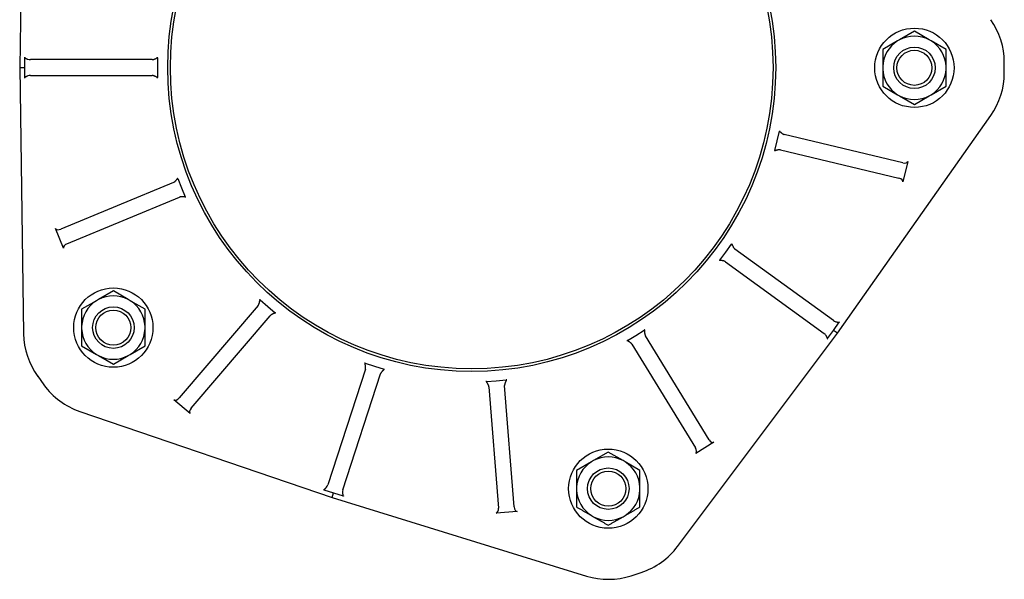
# Model space of a CAD drawing. Header units: millimetres. Extents: x 681 to 4927, y 238 to 1406.
# Tile 5 of 10: x 1231 to 1604, y 523 to 735. Entities that reach past the tile are written whole.
import ezdxf

# ---------------------------------------------------------------- set-up
doc = ezdxf.new("R2010")
doc.units = ezdxf.units.MM
doc.layers.add('DETAIL', color=2, linetype='Continuous')

msp = doc.modelspace()

# ---------------------------------------------------------------- linework, layer by layer
at = {"layer": 'DETAIL'}
for p, q in [((1232.5, 817.22), (1231.04, 716.45)), ((1569.54, 730.21), (1563.92, 726.96)), ((1575.15, 726.96), (1569.54, 730.21)), ((1563.16, 726.53), (1557.54, 723.28)), ((1563.92, 726.96), (1563.16, 726.53)), ((1575.91, 726.53), (1575.15, 726.96)), ((1581.53, 723.28), (1575.91, 726.53)), ((1557.54, 723.28), (1557.54, 716.8)), ((1581.53, 716.8), (1581.53, 723.28)), ((1232.87, 720.23), (1232.87, 716.45)), ((1281.13, 719.45), (1235.08, 719.45)), ((1283.21, 720.19), (1283.21, 716.45)), ((1231.04, 716.45), (1232.87, 716.45)), ((1231.04, 716.45), (1232.5, 615.68)), ((1232.87, 716.45), (1232.87, 712.66)), ((1283.21, 716.45), (1283.21, 712.7)), ((1557.54, 716.8), (1557.54, 715.92)), ((1557.54, 715.92), (1557.54, 709.43)), ((1581.53, 715.92), (1581.53, 716.8)), ((1581.53, 709.43), (1581.53, 715.92)), ((1603.54, 714.45), (1603.54, 718.45)), ((1235.08, 713.45), (1281.13, 713.45)), ((1557.54, 709.43), (1563.16, 706.19)), ((1575.91, 706.19), (1581.53, 709.43)), ((1563.16, 706.19), (1563.92, 705.75)), ((1563.92, 705.75), (1569.54, 702.51)), ((1569.54, 702.51), (1575.15, 705.75)), ((1575.15, 705.75), (1575.91, 706.19)), ((1540.38, 615.94), (1598.43, 698.32)), ((1517.58, 688.71), (1518.46, 692.35)), ((1565.09, 680.39), (1520.31, 691.14)), ((1516.71, 685.07), (1517.58, 688.71)), ((1518.91, 685.3), (1563.69, 674.55)), ((1567.05, 680.94), (1565.19, 673.16)), ((1290.82, 674.43), (1292.25, 670.97)), ((1289.18, 672.95), (1246.64, 655.33)), ((1292.25, 670.97), (1293.69, 667.51)), ((1248.93, 649.78), (1291.48, 667.4)), ((1247.67, 648.18), (1244.61, 655.57)), ((1498.17, 646.6), (1500.37, 649.63)), ((1495.97, 643.57), (1498.17, 646.6)), ((1538.88, 620.74), (1501.62, 647.8)), ((1498.09, 642.95), (1535.35, 615.88)), ((1266.47, 631.92), (1260.86, 628.67)), ((1272.09, 628.67), (1266.47, 631.92)), ((1260.1, 628.23), (1254.48, 624.99)), ((1260.86, 628.67), (1260.1, 628.23)), ((1272.85, 628.23), (1272.09, 628.67)), ((1278.47, 624.99), (1272.85, 628.23)), ((1321.23, 626.45), (1291.32, 591.44)), ((1322.02, 628.52), (1324.86, 626.09)), ((1324.86, 626.09), (1327.71, 623.66)), ((1254.48, 624.99), (1254.48, 618.51)), ((1278.47, 618.51), (1278.47, 624.99)), ((1295.89, 587.54), (1325.79, 622.56)), ((1254.48, 618.51), (1254.48, 617.63)), ((1278.47, 617.63), (1278.47, 618.51)), ((1538.9, 617.01), (1541.12, 620.07)), ((1254.48, 617.63), (1254.48, 611.14)), ((1278.47, 611.14), (1278.47, 617.63)), ((1460.93, 613.17), (1464.13, 615.13)), ((1464.13, 615.13), (1467.32, 617.08)), ((1491.83, 575.66), (1467.77, 614.92)), ((1479.96, 535.27), (1540.38, 615.94)), ((1536.67, 613.95), (1538.9, 617.01)), ((1540.38, 615.94), (1538.9, 617.01)), ((1254.48, 611.14), (1260.1, 607.9)), ((1272.85, 607.9), (1278.47, 611.14)), ((1462.66, 611.79), (1486.72, 572.52)), ((1260.1, 607.9), (1260.86, 607.46)), ((1260.86, 607.46), (1266.47, 604.22)), ((1266.47, 604.22), (1272.09, 607.46)), ((1272.09, 607.46), (1272.85, 607.9)), ((1361.76, 604.59), (1365.32, 603.43)), ((1361.82, 602.38), (1347.59, 558.58)), ((1353.3, 556.73), (1367.53, 600.53)), ((1365.32, 603.43), (1368.88, 602.28)), ((1237.84, 599.63), (1240.2, 596.39)), ((1407.63, 597.69), (1411.36, 597.98)), ((1411.36, 597.98), (1415.09, 598.28)), ((1418.13, 550.24), (1414.51, 596.14)), ((1408.53, 595.67), (1412.15, 549.77)), ((1295.49, 585.53), (1289.4, 590.73)), ((1253.81, 586.35), (1349.2, 553.82)), ((1493.62, 574.66), (1486.8, 570.48)), ((1453.71, 570.97), (1448.09, 567.72)), ((1459.33, 567.72), (1453.71, 570.97)), ((1447.33, 567.29), (1441.72, 564.04)), ((1448.09, 567.72), (1447.33, 567.29)), ((1460.09, 567.29), (1459.33, 567.72)), ((1465.71, 564.04), (1460.09, 567.29)), ((1441.72, 564.04), (1441.72, 557.56)), ((1465.71, 557.56), (1465.71, 564.04)), ((1346.16, 556.73), (1349.76, 555.56)), ((1349.2, 553.82), (1349.76, 555.56)), ((1349.76, 555.56), (1353.36, 554.39)), ((1441.72, 557.56), (1441.72, 556.68)), ((1441.72, 556.68), (1441.72, 550.19)), ((1465.71, 556.68), (1465.71, 557.56)), ((1465.71, 550.19), (1465.71, 556.68)), ((1349.2, 553.82), (1445.48, 524.07)), ((1419.26, 548.54), (1411.29, 547.91)), ((1447.33, 546.95), (1448.09, 546.51)), ((1459.33, 546.51), (1460.09, 546.95)), ((1462.4, 524.19), (1466.21, 525.43))]:
    msp.add_line(p, q, dxfattribs=at)
at = {"layer": 'DETAIL', "flags": 128}
for points in [[(1232.89, 720.44), (1232.89, 720.43), (1232.89, 720.42), (1232.89, 720.42), (1232.89, 720.41), (1232.89, 720.4), (1232.89, 720.39), (1232.89, 720.38), (1232.89, 720.37), (1232.88, 720.36), (1232.88, 720.35), (1232.88, 720.35), (1232.88, 720.34), (1232.88, 720.33), (1232.88, 720.32), (1232.88, 720.31), (1232.88, 720.3), (1232.88, 720.29), (1232.88, 720.28), (1232.87, 720.28), (1232.87, 720.27), (1232.87, 720.26), (1232.87, 720.25), (1232.87, 720.24), (1232.87, 720.23)], [(1232.87, 720.23), (1232.9, 720.22), (1232.94, 720.2), (1232.97, 720.18), (1233.01, 720.16), (1233.05, 720.13), (1233.09, 720.11), (1233.14, 720.09), (1233.18, 720.06), (1233.23, 720.03), (1233.28, 720), (1233.33, 719.98), (1233.39, 719.95), (1233.44, 719.92), (1233.49, 719.89), (1233.55, 719.86), (1233.61, 719.83), (1233.66, 719.8), (1233.72, 719.77), (1233.78, 719.74), (1233.84, 719.71), (1233.91, 719.69), (1233.97, 719.66), (1234.03, 719.64), (1234.1, 719.61)], [(1281.13, 719.45), (1281.24, 719.45), (1281.35, 719.46), (1281.46, 719.48), (1281.57, 719.5), (1281.68, 719.53), (1281.79, 719.56), (1281.89, 719.6), (1281.99, 719.64), (1282.09, 719.68), (1282.19, 719.73), (1282.28, 719.77), (1282.38, 719.82), (1282.46, 719.86), (1282.55, 719.91), (1282.63, 719.95), (1282.71, 720), (1282.78, 720.03), (1282.85, 720.07), (1282.92, 720.1), (1282.98, 720.13), (1283.04, 720.15), (1283.09, 720.17), (1283.15, 720.18), (1283.21, 720.19)], [(1283.21, 720.19), (1283.21, 720.2), (1283.21, 720.21), (1283.21, 720.22), (1283.21, 720.23), (1283.21, 720.24), (1283.21, 720.25), (1283.21, 720.26), (1283.21, 720.27), (1283.21, 720.28), (1283.21, 720.29), (1283.21, 720.3), (1283.21, 720.31), (1283.21, 720.32), (1283.21, 720.33), (1283.21, 720.34), (1283.21, 720.35), (1283.21, 720.36), (1283.21, 720.37), (1283.21, 720.38), (1283.21, 720.39), (1283.21, 720.4), (1283.21, 720.41), (1283.21, 720.42), (1283.21, 720.43)], [(1234.1, 713.28), (1234.03, 713.26), (1233.97, 713.23), (1233.91, 713.21), (1233.84, 713.18), (1233.78, 713.15), (1233.72, 713.12), (1233.66, 713.09), (1233.61, 713.07), (1233.55, 713.04), (1233.49, 713.01), (1233.44, 712.98), (1233.39, 712.95), (1233.33, 712.92), (1233.28, 712.89), (1233.23, 712.86), (1233.19, 712.84), (1233.14, 712.81), (1233.1, 712.78), (1233.05, 712.76), (1233.01, 712.74), (1232.97, 712.72), (1232.94, 712.7), (1232.9, 712.68), (1232.87, 712.66)], [(1232.87, 712.66), (1232.87, 712.65), (1232.87, 712.64), (1232.87, 712.64), (1232.87, 712.63), (1232.87, 712.62), (1232.88, 712.61), (1232.88, 712.6), (1232.88, 712.59), (1232.88, 712.58), (1232.88, 712.58), (1232.88, 712.57), (1232.88, 712.56), (1232.88, 712.55), (1232.88, 712.54), (1232.88, 712.53), (1232.89, 712.52), (1232.89, 712.51), (1232.89, 712.51), (1232.89, 712.5), (1232.89, 712.49), (1232.89, 712.48), (1232.89, 712.47), (1232.89, 712.46), (1232.89, 712.45)], [(1283.21, 712.7), (1283.15, 712.71), (1283.09, 712.73), (1283.04, 712.74), (1282.98, 712.77), (1282.92, 712.79), (1282.86, 712.82), (1282.79, 712.86), (1282.72, 712.89), (1282.64, 712.93), (1282.56, 712.98), (1282.48, 713.02), (1282.4, 713.06), (1282.31, 713.11), (1282.22, 713.15), (1282.13, 713.19), (1282.04, 713.24), (1281.94, 713.28), (1281.84, 713.31), (1281.74, 713.35), (1281.62, 713.38), (1281.51, 713.41), (1281.38, 713.43), (1281.26, 713.44), (1281.13, 713.45)], [(1283.21, 712.46), (1283.21, 712.47), (1283.21, 712.49), (1283.21, 712.5), (1283.21, 712.51), (1283.21, 712.52), (1283.21, 712.53), (1283.21, 712.54), (1283.21, 712.55), (1283.21, 712.56), (1283.21, 712.57), (1283.21, 712.58), (1283.21, 712.59), (1283.21, 712.6), (1283.21, 712.61), (1283.21, 712.62), (1283.21, 712.63), (1283.21, 712.64), (1283.21, 712.65), (1283.21, 712.66), (1283.21, 712.66), (1283.21, 712.67), (1283.21, 712.68), (1283.21, 712.69), (1283.21, 712.7)], [(1518.51, 692.58), (1518.51, 692.57), (1518.51, 692.56), (1518.51, 692.55), (1518.51, 692.54), (1518.5, 692.53), (1518.5, 692.52), (1518.5, 692.51), (1518.5, 692.5), (1518.49, 692.49), (1518.49, 692.48), (1518.49, 692.47), (1518.49, 692.46), (1518.48, 692.45), (1518.48, 692.44), (1518.48, 692.43), (1518.48, 692.42), (1518.47, 692.41), (1518.47, 692.4), (1518.47, 692.39), (1518.47, 692.39), (1518.46, 692.38), (1518.46, 692.37), (1518.46, 692.36), (1518.46, 692.35)], [(1518.46, 692.35), (1518.51, 692.33), (1518.56, 692.3), (1518.61, 692.27), (1518.66, 692.23), (1518.72, 692.19), (1518.77, 692.15), (1518.83, 692.1), (1518.89, 692.05), (1518.95, 691.99), (1519.02, 691.93), (1519.09, 691.87), (1519.16, 691.81), (1519.23, 691.75), (1519.31, 691.68), (1519.39, 691.62), (1519.47, 691.56), (1519.56, 691.5), (1519.64, 691.44), (1519.74, 691.38), (1519.84, 691.32), (1519.95, 691.27), (1520.06, 691.22), (1520.18, 691.17), (1520.31, 691.14)], [(1516.71, 685.07), (1516.71, 685.06), (1516.7, 685.05), (1516.7, 685.04), (1516.7, 685.03), (1516.7, 685.02), (1516.7, 685.01), (1516.69, 685), (1516.69, 684.99), (1516.69, 684.98), (1516.69, 684.97), (1516.69, 684.96), (1516.68, 684.95), (1516.68, 684.94), (1516.68, 684.93), (1516.68, 684.92), (1516.67, 684.91), (1516.67, 684.9), (1516.67, 684.89), (1516.67, 684.88), (1516.66, 684.87), (1516.66, 684.86), (1516.66, 684.85), (1516.66, 684.84), (1516.66, 684.83)], [(1518.91, 685.3), (1518.8, 685.33), (1518.69, 685.34), (1518.58, 685.35), (1518.46, 685.35), (1518.35, 685.35), (1518.24, 685.34), (1518.13, 685.33), (1518.02, 685.32), (1517.91, 685.3), (1517.81, 685.28), (1517.7, 685.26), (1517.61, 685.23), (1517.51, 685.21), (1517.42, 685.19), (1517.33, 685.16), (1517.24, 685.14), (1517.16, 685.12), (1517.08, 685.1), (1517.01, 685.09), (1516.95, 685.07), (1516.88, 685.07), (1516.82, 685.06), (1516.77, 685.06), (1516.71, 685.07)], [(1289.18, 672.95), (1289.28, 672.99), (1289.38, 673.05), (1289.48, 673.11), (1289.57, 673.17), (1289.66, 673.24), (1289.75, 673.31), (1289.83, 673.38), (1289.91, 673.46), (1289.98, 673.54), (1290.06, 673.61), (1290.13, 673.69), (1290.19, 673.77), (1290.26, 673.85), (1290.32, 673.92), (1290.38, 673.99), (1290.43, 674.06), (1290.49, 674.12), (1290.54, 674.18), (1290.59, 674.24), (1290.63, 674.29), (1290.68, 674.33), (1290.72, 674.37), (1290.77, 674.4), (1290.82, 674.43)], [(1290.82, 674.43), (1290.82, 674.44), (1290.81, 674.45), (1290.81, 674.46), (1290.81, 674.47), (1290.8, 674.48), (1290.8, 674.49), (1290.79, 674.49), (1290.79, 674.5), (1290.79, 674.51), (1290.78, 674.52), (1290.78, 674.53), (1290.77, 674.54), (1290.77, 674.55), (1290.77, 674.56), (1290.76, 674.57), (1290.76, 674.58), (1290.75, 674.59), (1290.75, 674.6), (1290.75, 674.61), (1290.74, 674.61), (1290.74, 674.62), (1290.74, 674.63), (1290.73, 674.64), (1290.73, 674.65)], [(1293.69, 667.51), (1293.63, 667.5), (1293.57, 667.49), (1293.51, 667.49), (1293.45, 667.49), (1293.39, 667.49), (1293.31, 667.49), (1293.24, 667.5), (1293.16, 667.5), (1293.07, 667.51), (1292.99, 667.52), (1292.9, 667.53), (1292.8, 667.54), (1292.7, 667.55), (1292.61, 667.55), (1292.5, 667.56), (1292.4, 667.56), (1292.3, 667.56), (1292.19, 667.55), (1292.08, 667.55), (1291.96, 667.53), (1291.84, 667.51), (1291.72, 667.49), (1291.6, 667.45), (1291.48, 667.4)], [(1293.78, 667.29), (1293.77, 667.3), (1293.77, 667.31), (1293.76, 667.32), (1293.76, 667.33), (1293.76, 667.34), (1293.75, 667.35), (1293.75, 667.36), (1293.74, 667.37), (1293.74, 667.38), (1293.74, 667.39), (1293.73, 667.4), (1293.73, 667.41), (1293.73, 667.41), (1293.72, 667.42), (1293.72, 667.43), (1293.72, 667.44), (1293.71, 667.45), (1293.71, 667.46), (1293.7, 667.47), (1293.7, 667.48), (1293.7, 667.49), (1293.69, 667.5), (1293.69, 667.51), (1293.69, 667.51)], [(1500.51, 649.82), (1500.51, 649.81), (1500.5, 649.81), (1500.5, 649.8), (1500.49, 649.79), (1500.48, 649.78), (1500.48, 649.77), (1500.47, 649.76), (1500.47, 649.76), (1500.46, 649.75), (1500.45, 649.74), (1500.45, 649.73), (1500.44, 649.72), (1500.44, 649.72), (1500.43, 649.71), (1500.43, 649.7), (1500.42, 649.69), (1500.41, 649.68), (1500.41, 649.68), (1500.4, 649.67), (1500.4, 649.66), (1500.39, 649.65), (1500.38, 649.65), (1500.38, 649.64), (1500.37, 649.63)], [(1500.37, 649.63), (1500.41, 649.59), (1500.45, 649.55), (1500.49, 649.5), (1500.52, 649.45), (1500.55, 649.39), (1500.59, 649.33), (1500.62, 649.26), (1500.66, 649.19), (1500.69, 649.11), (1500.73, 649.03), (1500.77, 648.95), (1500.82, 648.86), (1500.86, 648.78), (1500.91, 648.69), (1500.95, 648.6), (1501.01, 648.51), (1501.06, 648.42), (1501.12, 648.33), (1501.19, 648.24), (1501.26, 648.15), (1501.34, 648.06), (1501.42, 647.97), (1501.52, 647.88), (1501.62, 647.8)], [(1495.97, 643.57), (1495.97, 643.56), (1495.96, 643.56), (1495.95, 643.55), (1495.95, 643.54), (1495.94, 643.53), (1495.94, 643.52), (1495.93, 643.52), (1495.93, 643.51), (1495.92, 643.5), (1495.91, 643.49), (1495.91, 643.48), (1495.9, 643.48), (1495.9, 643.47), (1495.89, 643.46), (1495.89, 643.45), (1495.88, 643.44), (1495.87, 643.44), (1495.87, 643.43), (1495.86, 643.42), (1495.86, 643.41), (1495.85, 643.4), (1495.84, 643.39), (1495.84, 643.39), (1495.83, 643.38)], [(1498.09, 642.95), (1498, 643.01), (1497.9, 643.07), (1497.8, 643.12), (1497.7, 643.17), (1497.6, 643.21), (1497.49, 643.24), (1497.38, 643.28), (1497.28, 643.3), (1497.17, 643.33), (1497.07, 643.35), (1496.96, 643.37), (1496.86, 643.38), (1496.77, 643.4), (1496.67, 643.41), (1496.58, 643.43), (1496.49, 643.44), (1496.41, 643.45), (1496.33, 643.46), (1496.26, 643.47), (1496.19, 643.49), (1496.13, 643.51), (1496.08, 643.52), (1496.02, 643.55), (1495.97, 643.57)], [(1321.23, 626.45), (1321.3, 626.54), (1321.36, 626.63), (1321.42, 626.73), (1321.48, 626.83), (1321.53, 626.93), (1321.57, 627.03), (1321.61, 627.13), (1321.65, 627.24), (1321.68, 627.34), (1321.71, 627.45), (1321.74, 627.55), (1321.76, 627.65), (1321.78, 627.74), (1321.8, 627.84), (1321.82, 627.93), (1321.84, 628.01), (1321.86, 628.09), (1321.88, 628.17), (1321.9, 628.24), (1321.92, 628.3), (1321.94, 628.36), (1321.96, 628.42), (1321.99, 628.47), (1322.02, 628.52)], [(1322.02, 628.52), (1322.01, 628.53), (1322, 628.53), (1321.99, 628.54), (1321.99, 628.55), (1321.98, 628.55), (1321.97, 628.56), (1321.96, 628.56), (1321.96, 628.57), (1321.95, 628.58), (1321.94, 628.58), (1321.93, 628.59), (1321.93, 628.6), (1321.92, 628.6), (1321.91, 628.61), (1321.9, 628.62), (1321.9, 628.62), (1321.89, 628.63), (1321.88, 628.63), (1321.87, 628.64), (1321.86, 628.65), (1321.86, 628.65), (1321.85, 628.66), (1321.84, 628.67), (1321.83, 628.67)], [(1327.71, 623.66), (1327.67, 623.62), (1327.62, 623.59), (1327.57, 623.55), (1327.52, 623.53), (1327.46, 623.5), (1327.39, 623.47), (1327.32, 623.44), (1327.25, 623.41), (1327.17, 623.38), (1327.08, 623.35), (1327, 623.31), (1326.91, 623.28), (1326.82, 623.24), (1326.73, 623.2), (1326.64, 623.16), (1326.55, 623.11), (1326.45, 623.07), (1326.36, 623.01), (1326.27, 622.96), (1326.17, 622.89), (1326.07, 622.82), (1325.97, 622.74), (1325.88, 622.65), (1325.79, 622.56)], [(1327.89, 623.5), (1327.88, 623.51), (1327.88, 623.51), (1327.87, 623.52), (1327.86, 623.53), (1327.85, 623.53), (1327.84, 623.54), (1327.84, 623.55), (1327.83, 623.55), (1327.82, 623.56), (1327.81, 623.57), (1327.81, 623.57), (1327.8, 623.58), (1327.79, 623.59), (1327.78, 623.59), (1327.78, 623.6), (1327.77, 623.61), (1327.76, 623.61), (1327.75, 623.62), (1327.75, 623.63), (1327.74, 623.63), (1327.73, 623.64), (1327.73, 623.64), (1327.72, 623.65), (1327.71, 623.66)], [(1539.76, 620.29), (1539.83, 620.28), (1539.9, 620.26), (1539.97, 620.24), (1540.03, 620.23), (1540.1, 620.21), (1540.17, 620.2), (1540.23, 620.19), (1540.3, 620.18), (1540.36, 620.17), (1540.42, 620.16), (1540.49, 620.15), (1540.55, 620.15), (1540.61, 620.14), (1540.67, 620.13), (1540.72, 620.13), (1540.78, 620.12), (1540.83, 620.11), (1540.88, 620.11), (1540.92, 620.1), (1540.97, 620.1), (1541.01, 620.09), (1541.05, 620.09), (1541.09, 620.08), (1541.12, 620.07)], [(1541.12, 620.07), (1541.13, 620.08), (1541.13, 620.09), (1541.14, 620.1), (1541.14, 620.11), (1541.14, 620.11), (1541.15, 620.12), (1541.15, 620.13), (1541.16, 620.14), (1541.16, 620.14), (1541.16, 620.15), (1541.17, 620.16), (1541.17, 620.17), (1541.18, 620.17), (1541.18, 620.18), (1541.19, 620.19), (1541.19, 620.2), (1541.2, 620.2), (1541.2, 620.21), (1541.2, 620.22), (1541.21, 620.23), (1541.21, 620.23), (1541.22, 620.24), (1541.22, 620.25), (1541.23, 620.26)], [(1467.52, 617.21), (1467.51, 617.2), (1467.5, 617.2), (1467.5, 617.19), (1467.49, 617.19), (1467.48, 617.18), (1467.47, 617.18), (1467.46, 617.17), (1467.45, 617.17), (1467.44, 617.16), (1467.44, 617.16), (1467.43, 617.15), (1467.42, 617.15), (1467.41, 617.14), (1467.4, 617.14), (1467.39, 617.13), (1467.38, 617.12), (1467.38, 617.12), (1467.37, 617.11), (1467.36, 617.11), (1467.35, 617.1), (1467.34, 617.1), (1467.33, 617.09), (1467.33, 617.09), (1467.32, 617.08)], [(1467.32, 617.08), (1467.34, 617.03), (1467.36, 616.98), (1467.37, 616.92), (1467.38, 616.86), (1467.39, 616.79), (1467.4, 616.72), (1467.41, 616.65), (1467.41, 616.57), (1467.42, 616.48), (1467.42, 616.39), (1467.43, 616.3), (1467.43, 616.21), (1467.44, 616.11), (1467.45, 616.01), (1467.46, 615.91), (1467.48, 615.81), (1467.49, 615.71), (1467.51, 615.6), (1467.54, 615.49), (1467.57, 615.38), (1467.61, 615.27), (1467.65, 615.15), (1467.71, 615.03), (1467.77, 614.92)], [(1536.67, 613.95), (1536.66, 613.98), (1536.64, 614.02), (1536.62, 614.05), (1536.6, 614.09), (1536.58, 614.14), (1536.56, 614.18), (1536.54, 614.23), (1536.52, 614.28), (1536.5, 614.33), (1536.47, 614.38), (1536.45, 614.43), (1536.42, 614.48), (1536.4, 614.54), (1536.37, 614.59), (1536.34, 614.65), (1536.31, 614.71), (1536.28, 614.77), (1536.25, 614.82), (1536.22, 614.88), (1536.19, 614.94), (1536.15, 615), (1536.12, 615.06), (1536.08, 615.12), (1536.04, 615.17)], [(1460.93, 613.17), (1460.93, 613.17), (1460.92, 613.16), (1460.91, 613.16), (1460.9, 613.15), (1460.89, 613.15), (1460.88, 613.14), (1460.88, 613.14), (1460.87, 613.13), (1460.86, 613.13), (1460.85, 613.12), (1460.84, 613.12), (1460.83, 613.11), (1460.82, 613.1), (1460.82, 613.1), (1460.81, 613.09), (1460.8, 613.09), (1460.79, 613.08), (1460.78, 613.08), (1460.77, 613.07), (1460.77, 613.07), (1460.76, 613.06), (1460.75, 613.06), (1460.74, 613.05), (1460.73, 613.05)], [(1462.66, 611.79), (1462.59, 611.88), (1462.53, 611.97), (1462.45, 612.05), (1462.38, 612.14), (1462.3, 612.21), (1462.21, 612.29), (1462.13, 612.36), (1462.04, 612.42), (1461.95, 612.49), (1461.86, 612.55), (1461.77, 612.6), (1461.69, 612.66), (1461.6, 612.71), (1461.52, 612.76), (1461.44, 612.8), (1461.36, 612.85), (1461.29, 612.89), (1461.22, 612.93), (1461.16, 612.97), (1461.11, 613.01), (1461.06, 613.05), (1461.01, 613.09), (1460.97, 613.13), (1460.93, 613.17)], [(1536.53, 613.79), (1536.54, 613.8), (1536.54, 613.81), (1536.55, 613.81), (1536.56, 613.82), (1536.56, 613.83), (1536.57, 613.83), (1536.57, 613.84), (1536.58, 613.85), (1536.58, 613.85), (1536.59, 613.86), (1536.59, 613.87), (1536.6, 613.87), (1536.61, 613.88), (1536.61, 613.89), (1536.62, 613.89), (1536.62, 613.9), (1536.63, 613.91), (1536.64, 613.91), (1536.64, 613.92), (1536.65, 613.92), (1536.65, 613.93), (1536.66, 613.94), (1536.67, 613.94), (1536.67, 613.95)], [(1361.76, 604.59), (1361.75, 604.59), (1361.74, 604.6), (1361.73, 604.6), (1361.72, 604.6), (1361.71, 604.61), (1361.7, 604.61), (1361.69, 604.61), (1361.68, 604.61), (1361.67, 604.62), (1361.66, 604.62), (1361.65, 604.62), (1361.64, 604.63), (1361.63, 604.63), (1361.62, 604.63), (1361.62, 604.64), (1361.61, 604.64), (1361.6, 604.64), (1361.59, 604.64), (1361.58, 604.65), (1361.57, 604.65), (1361.56, 604.65), (1361.55, 604.66), (1361.54, 604.66), (1361.53, 604.66)], [(1361.82, 602.38), (1361.85, 602.49), (1361.88, 602.6), (1361.89, 602.71), (1361.91, 602.82), (1361.91, 602.93), (1361.91, 603.04), (1361.91, 603.16), (1361.9, 603.27), (1361.9, 603.37), (1361.88, 603.48), (1361.87, 603.58), (1361.85, 603.68), (1361.84, 603.78), (1361.82, 603.88), (1361.8, 603.97), (1361.79, 604.06), (1361.77, 604.14), (1361.76, 604.21), (1361.75, 604.29), (1361.75, 604.35), (1361.74, 604.42), (1361.74, 604.48), (1361.75, 604.53), (1361.76, 604.59)], [(1368.88, 602.28), (1368.85, 602.23), (1368.82, 602.18), (1368.79, 602.13), (1368.75, 602.08), (1368.7, 602.03), (1368.65, 601.98), (1368.6, 601.93), (1368.54, 601.87), (1368.48, 601.81), (1368.42, 601.75), (1368.35, 601.69), (1368.29, 601.62), (1368.22, 601.55), (1368.15, 601.48), (1368.08, 601.41), (1368.01, 601.33), (1367.94, 601.25), (1367.88, 601.17), (1367.81, 601.08), (1367.75, 600.98), (1367.68, 600.88), (1367.62, 600.77), (1367.57, 600.65), (1367.53, 600.53)], [(1369.1, 602.2), (1369.09, 602.2), (1369.08, 602.21), (1369.08, 602.21), (1369.07, 602.21), (1369.06, 602.22), (1369.05, 602.22), (1369.04, 602.22), (1369.03, 602.23), (1369.02, 602.23), (1369.01, 602.23), (1369, 602.24), (1368.99, 602.24), (1368.98, 602.24), (1368.97, 602.25), (1368.96, 602.25), (1368.95, 602.25), (1368.94, 602.26), (1368.93, 602.26), (1368.92, 602.26), (1368.91, 602.26), (1368.9, 602.27), (1368.9, 602.27), (1368.89, 602.27), (1368.88, 602.28)], [(1407.63, 597.69), (1407.62, 597.69), (1407.61, 597.69), (1407.6, 597.69), (1407.59, 597.69), (1407.58, 597.69), (1407.57, 597.69), (1407.56, 597.68), (1407.55, 597.68), (1407.54, 597.68), (1407.53, 597.68), (1407.52, 597.68), (1407.51, 597.68), (1407.5, 597.68), (1407.49, 597.68), (1407.48, 597.68), (1407.47, 597.68), (1407.46, 597.68), (1407.45, 597.67), (1407.44, 597.67), (1407.43, 597.67), (1407.42, 597.67), (1407.41, 597.67), (1407.4, 597.67), (1407.39, 597.67)], [(1408.53, 595.67), (1408.52, 595.78), (1408.5, 595.89), (1408.48, 596), (1408.44, 596.11), (1408.41, 596.22), (1408.37, 596.32), (1408.32, 596.42), (1408.27, 596.52), (1408.22, 596.62), (1408.17, 596.71), (1408.12, 596.8), (1408.06, 596.89), (1408.01, 596.97), (1407.96, 597.06), (1407.91, 597.13), (1407.86, 597.21), (1407.82, 597.28), (1407.78, 597.34), (1407.74, 597.41), (1407.71, 597.47), (1407.68, 597.52), (1407.66, 597.58), (1407.64, 597.63), (1407.63, 597.69)], [(1415.09, 598.28), (1415.09, 598.22), (1415.08, 598.16), (1415.07, 598.11), (1415.05, 598.05), (1415.03, 597.98), (1415, 597.92), (1414.97, 597.85), (1414.94, 597.77), (1414.91, 597.7), (1414.87, 597.61), (1414.83, 597.53), (1414.8, 597.44), (1414.76, 597.35), (1414.72, 597.26), (1414.69, 597.17), (1414.65, 597.07), (1414.62, 596.97), (1414.59, 596.87), (1414.57, 596.76), (1414.54, 596.65), (1414.53, 596.53), (1414.51, 596.4), (1414.51, 596.27), (1414.51, 596.14)], [(1415.33, 598.29), (1415.32, 598.29), (1415.31, 598.29), (1415.3, 598.29), (1415.29, 598.29), (1415.28, 598.29), (1415.27, 598.29), (1415.26, 598.29), (1415.25, 598.29), (1415.24, 598.29), (1415.23, 598.29), (1415.22, 598.29), (1415.21, 598.29), (1415.2, 598.29), (1415.19, 598.28), (1415.18, 598.28), (1415.17, 598.28), (1415.16, 598.28), (1415.15, 598.28), (1415.14, 598.28), (1415.13, 598.28), (1415.12, 598.28), (1415.11, 598.28), (1415.1, 598.28), (1415.09, 598.28)], [(1345.97, 556.81), (1345.98, 556.81), (1345.99, 556.81), (1345.99, 556.8), (1346, 556.8), (1346.01, 556.8), (1346.02, 556.79), (1346.03, 556.79), (1346.03, 556.79), (1346.04, 556.78), (1346.05, 556.78), (1346.06, 556.78), (1346.07, 556.77), (1346.07, 556.77), (1346.08, 556.77), (1346.09, 556.76), (1346.1, 556.76), (1346.11, 556.75), (1346.11, 556.75), (1346.12, 556.75), (1346.13, 556.74), (1346.14, 556.74), (1346.14, 556.73), (1346.15, 556.73), (1346.16, 556.73)], [(1346.16, 556.73), (1346.19, 556.75), (1346.21, 556.78), (1346.24, 556.81), (1346.28, 556.84), (1346.31, 556.87), (1346.35, 556.9), (1346.38, 556.94), (1346.42, 556.97), (1346.46, 557.01), (1346.51, 557.05), (1346.55, 557.09), (1346.59, 557.13), (1346.64, 557.17), (1346.68, 557.21), (1346.73, 557.26), (1346.77, 557.3), (1346.82, 557.35), (1346.86, 557.4), (1346.91, 557.45), (1346.95, 557.49), (1347, 557.55), (1347.04, 557.6), (1347.09, 557.65), (1347.13, 557.7)], [(1353.15, 555.75), (1353.15, 555.68), (1353.16, 555.61), (1353.16, 555.54), (1353.17, 555.48), (1353.18, 555.41), (1353.19, 555.34), (1353.2, 555.28), (1353.21, 555.21), (1353.22, 555.15), (1353.23, 555.09), (1353.24, 555.03), (1353.25, 554.97), (1353.26, 554.91), (1353.27, 554.86), (1353.28, 554.8), (1353.29, 554.75), (1353.3, 554.69), (1353.31, 554.64), (1353.32, 554.6), (1353.33, 554.55), (1353.34, 554.51), (1353.35, 554.46), (1353.36, 554.42), (1353.36, 554.39)], [(1353.36, 554.39), (1353.37, 554.39), (1353.38, 554.38), (1353.39, 554.38), (1353.4, 554.38), (1353.4, 554.38), (1353.41, 554.38), (1353.42, 554.38), (1353.43, 554.38), (1353.44, 554.37), (1353.45, 554.37), (1353.46, 554.37), (1353.46, 554.37), (1353.47, 554.37), (1353.48, 554.37), (1353.49, 554.36), (1353.5, 554.36), (1353.51, 554.36), (1353.52, 554.36), (1353.52, 554.35), (1353.53, 554.35), (1353.54, 554.35), (1353.55, 554.35), (1353.56, 554.34), (1353.57, 554.34)], [(1441.72, 550.19), (1441.97, 550.04), (1442.23, 549.9), (1442.48, 549.75), (1442.73, 549.61), (1442.97, 549.47), (1443.22, 549.33), (1443.46, 549.19), (1443.69, 549.05), (1443.93, 548.92), (1444.16, 548.78), (1444.4, 548.65), (1444.63, 548.51), (1444.86, 548.38), (1445.09, 548.25), (1445.31, 548.12), (1445.54, 547.99), (1445.77, 547.86), (1445.99, 547.73), (1446.21, 547.6), (1446.44, 547.47), (1446.66, 547.34), (1446.89, 547.21), (1447.11, 547.08), (1447.33, 546.95)], [(1460.09, 546.95), (1460.31, 547.08), (1460.54, 547.21), (1460.76, 547.34), (1460.99, 547.47), (1461.21, 547.6), (1461.43, 547.73), (1461.66, 547.86), (1461.88, 547.99), (1462.11, 548.12), (1462.34, 548.25), (1462.57, 548.38), (1462.8, 548.51), (1463.03, 548.65), (1463.26, 548.78), (1463.49, 548.92), (1463.73, 549.05), (1463.97, 549.19), (1464.21, 549.33), (1464.45, 549.47), (1464.7, 549.61), (1464.94, 549.75), (1465.2, 549.9), (1465.45, 550.04), (1465.71, 550.19)], [(1448.09, 546.51), (1448.32, 546.38), (1448.54, 546.25), (1448.77, 546.12), (1448.99, 545.99), (1449.22, 545.86), (1449.44, 545.73), (1449.66, 545.6), (1449.89, 545.47), (1450.12, 545.34), (1450.34, 545.21), (1450.57, 545.08), (1450.8, 544.95), (1451.03, 544.81), (1451.26, 544.68), (1451.5, 544.55), (1451.74, 544.41), (1451.97, 544.27), (1452.21, 544.13), (1452.46, 543.99), (1452.7, 543.85), (1452.95, 543.71), (1453.2, 543.56), (1453.45, 543.42), (1453.71, 543.27)], [(1453.71, 543.27), (1453.97, 543.42), (1454.22, 543.56), (1454.47, 543.71), (1454.72, 543.85), (1454.97, 543.99), (1455.21, 544.13), (1455.45, 544.27), (1455.69, 544.41), (1455.92, 544.55), (1456.16, 544.68), (1456.39, 544.81), (1456.62, 544.95), (1456.85, 545.08), (1457.08, 545.21), (1457.31, 545.34), (1457.53, 545.47), (1457.76, 545.6), (1457.98, 545.73), (1458.21, 545.86), (1458.43, 545.99), (1458.66, 546.12), (1458.88, 546.25), (1459.1, 546.38), (1459.33, 546.51)]]:
    msp.add_lwpolyline(points, dxfattribs=at)
at = {"layer": 'DETAIL'}
for centre, radius in [((1402.04, 716.45), 115), ((1402.04, 716.45), 114), ((1569.54, 716.36), 15), ((1569.54, 716.36), 7.85), ((1569.54, 716.36), 6.63), ((1266.47, 618.07), 15), ((1266.47, 618.07), 7.85), ((1266.47, 618.07), 6.63), ((1453.71, 557.12), 15), ((1453.71, 557.12), 7.85), ((1453.71, 557.12), 6.63)]:
    msp.add_circle(centre, radius, dxfattribs=at)
for centre, radius, start, end in [((1575.54, 718.45), 28, 0, 35.1683), ((1569.54, 716.36), 12, 122.0956, 177.9044), ((1569.54, 716.36), 12, 62.0956, 117.9044), ((1569.54, 716.36), 12, 2.0956, 57.9044), ((1569.54, 716.36), 12, 182.0956, 237.9044), ((1569.54, 716.36), 12, 302.0956, 357.9044), ((1575.54, 714.45), 28, 324.8317, 0), ((1569.54, 716.36), 12, 242.0956, 297.9044), ((1266.47, 618.07), 12, 62.0956, 117.9044), ((1266.47, 618.07), 12, 122.0956, 177.9044), ((1266.47, 618.07), 12, 2.0956, 57.9044), ((1260.5, 616.08), 28, 180.8317, 216), ((1266.47, 618.07), 12, 182.0956, 237.9044), ((1266.47, 618.07), 12, 302.0956, 357.9044), ((1266.47, 618.07), 12, 242.0956, 297.9044), ((1262.85, 612.85), 28, 216, 251.1683), ((1453.71, 557.12), 12, 122.0956, 177.9044), ((1453.71, 557.12), 12, 62.0956, 117.9044), ((1453.71, 557.12), 12, 2.0956, 57.9044), ((1453.71, 557.12), 12, 182.0956, 237.9044), ((1453.71, 557.12), 12, 302.0956, 357.9044), ((1453.71, 557.12), 12, 242.0956, 297.9044), ((1457.55, 552.06), 28, 288, 323.1683), ((1453.75, 550.82), 28, 252.8317, 288)]:
    msp.add_arc(centre, radius, start, end, dxfattribs=at)
for centre, major_axis, start_param, end_param in [((1235.08, 720.45), (-1.78, 0), 0.989385, 1.570796), ((1235.08, 712.45), (-1.78, 0), 4.712389, 5.2938), ((1565.32, 681.36), (1.74, -0.42), 4.712389, 6.283185), ((1563.45, 673.58), (1.74, -0.42), 0, 1.570796), ((1246.25, 656.25), (-1.65, -0.68), 0, 1.570796), ((1249.32, 648.86), (-1.65, -0.68), 4.712389, 6.283185), ((1539.46, 621.55), (1.44, -1.05), 4.712389, 5.2938), ((1534.76, 615.07), (1.44, -1.05), 0.989385, 1.570796), ((1290.56, 592.09), (-1.16, -1.36), 0, 1.570796), ((1296.65, 586.89), (-1.16, -1.36), 4.712389, 6.283185), ((1492.68, 576.18), (0.93, -1.52), 4.712389, 6.283185), ((1485.86, 572), (0.93, -1.52), 0, 1.570796), ((1346.64, 558.89), (-0.55, -1.7), 0.989385, 1.570796), ((1354.25, 556.42), (-0.55, -1.7), 4.712389, 5.2938), ((1411.15, 549.69), (0.14, -1.78), 0, 1.570796), ((1419.12, 550.31), (0.14, -1.78), 4.712389, 6.283185)]:
    msp.add_ellipse(centre, major_axis=major_axis, ratio=0.560365, start_param=start_param, end_param=end_param, dxfattribs=at)

doc.saveas('drawing.dxf')
